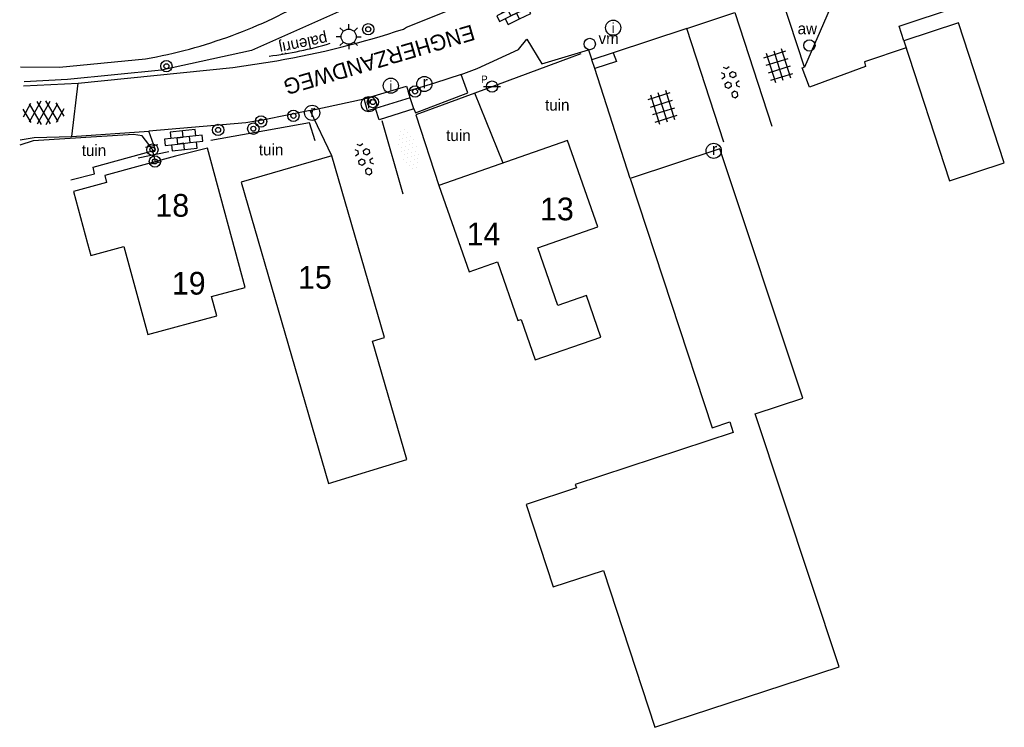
# Model space of a CAD drawing. Header units: metres. Extents: x 121538 to 126242, y 445257 to 454505.
# Tile 40 of 83: x 122561 to 122639, y 452302 to 452358. Entities that reach past the tile are written whole.
import ezdxf
from ezdxf.enums import TextEntityAlignment as Align

# ---------------------------------------------------------------- set-up
doc = ezdxf.new("R2010")
doc.units = ezdxf.units.M
for name, color, linetype in [('B01_F', 8, 'Continuous'), ('SYMBD01', 8, 'Continuous'), ('SYMBD02', 8, 'Continuous'), ('SYMBD03', 8, 'Continuous'), ('TEK-D05', 8, 'Continuous'), ('TEK-D06', 8, 'Continuous'), ('TEK-D20', 7, 'Continuous'), ('TER-D03S', 8, 'Continuous'), ('TER-T03', 8, 'Continuous'), ('TER-T04', 8, 'HAAG'), ('TER-T09', 8, 'Continuous'), ('TER-T34', 8, 'HAAG'), ('TOPOT06', 8, 'WALB'), ('TOPOT17', 8, 'Continuous'), ('TOPOT21', 8, 'Continuous'), ('TOPOT22', 8, 'Continuous'), ('TOPOT23', 8, 'Continuous'), ('TOPOT24', 8, 'Continuous'), ('TOPOT28', 8, 'Continuous'), ('TOPOT35', 8, 'Continuous'), ('WAT-T00', 8, 'Continuous'), ('WEG-T01', 8, 'Continuous'), ('Z02', 8, 'Continuous')]:
    doc.layers.add(name, color=color, linetype=linetype)
doc.styles.add('ISO', font='provutr.shx')
doc.linetypes.add('HAAG', pattern='A,0.25,-0.25,[151,BLOK.SHX,S=0.25,R=0,X=0,Y=0],-0.25,0.25', length=1)
doc.linetypes.add('WALB', pattern='A,0.5,[155,BLOK.SHX,S=0.25,R=0,X=0,Y=0],0.5', length=1)

# ---------------------------------------------------------------- blocks, each defined once
blk = doc.blocks.new('DRHEK')
at = {"linetype": 'Continuous'}
for p, q in [((1.25, 0), (-1.25, 0)), ((-0.5, 0.7), (0.5, 0.7)), ((-0.5, -0.7), (0.5, -0.7))]:
    blk.add_line(p, q, dxfattribs=at)
blk = doc.blocks.new('asfalt-l')
for p, q in [((-0.759, 1.005), (0.303, 1.619)), ((-0.303, 1.619), (0.759, 1.005)), ((-0.93, 0.185), (0.704, 1.128)), ((-0.704, 1.128), (0.93, 0.185)), ((-0.893, -0.515), (0.893, 0.515)), ((-0.893, 0.515), (0.893, -0.515)), ((-0.93, -0.185), (0.704, -1.128)), ((-0.704, -1.128), (0.93, -0.185)), ((-0.759, -1.005), (0.303, -1.619)), ((-0.303, -1.619), (0.759, -1.005))]:
    blk.add_line(p, q)
blk = doc.blocks.new('halfverhard-m')
for p, q in [((-0.15625, 1.5625), (-0.15625, 1.5625)), ((0.15625, 1.5625), (0.15625, 1.5625)), ((-0.46875, 0.9375), (-0.46875, 0.9375)), ((-0.3125, 1.25), (-0.3125, 1.25)), ((-0.15625, 0.9375), (-0.15625, 0.9375)), ((0, 1.25), (0, 1.25)), ((0.15625, 0.9375), (0.15625, 0.9375)), ((0.3125, 1.25), (0.3125, 1.25)), ((0.46875, 0.9375), (0.46875, 0.9375)), ((-0.625, 0.625), (-0.625, 0.625)), ((-0.625, 0), (-0.625, 0)), ((-0.46875, 0.3125), (-0.46875, 0.3125)), ((-0.3125, 0.625), (-0.3125, 0.625)), ((-0.3125, 0), (-0.3125, 0)), ((-0.15625, 0.3125), (-0.15625, 0.3125)), ((0, 0.625), (0, 0.625)), ((0, 0), (0, 0)), ((0.15625, 0.3125), (0.15625, 0.3125)), ((0.3125, 0.625), (0.3125, 0.625)), ((0.3125, 0), (0.3125, 0)), ((0.46875, 0.3125), (0.46875, 0.3125)), ((0.625, 0.625), (0.625, 0.625)), ((0.625, 0), (0.625, 0)), ((-0.625, -0.625), (-0.625, -0.625)), ((-0.46875, -0.3125), (-0.46875, -0.3125)), ((-0.3125, -0.625), (-0.3125, -0.625)), ((-0.15625, -0.3125), (-0.15625, -0.3125)), ((0, -0.625), (0, -0.625)), ((0.15625, -0.3125), (0.15625, -0.3125)), ((0.3125, -0.625), (0.3125, -0.625)), ((0.46875, -0.3125), (0.46875, -0.3125)), ((0.625, -0.625), (0.625, -0.625)), ((-0.46875, -0.9375), (-0.46875, -0.9375)), ((-0.3125, -1.25), (-0.3125, -1.25)), ((-0.15625, -0.9375), (-0.15625, -0.9375)), ((0, -1.25), (0, -1.25)), ((0.15625, -0.9375), (0.15625, -0.9375)), ((0.3125, -1.25), (0.3125, -1.25)), ((0.46875, -0.9375), (0.46875, -0.9375)), ((-0.15625, -1.5625), (-0.15625, -1.5625)), ((0.15625, -1.5625), (0.15625, -1.5625))]:
    blk.add_line(p, q)
blk = doc.blocks.new('beton-m')
for p, q in [((-0.227, 1.444), (-0.455, 1.312)), ((-0.455, 1.312), (-0.455, 1.05)), ((-0.455, 1.05), (-0.227, 0.919)), ((0, 1.312), (-0.227, 1.444)), ((-0.227, 0.919), (0, 1.05)), ((0, 1.05), (0, 1.312)), ((-0.682, 0.656), (-0.455, 0.525)), ((-0.455, 0.262), (-0.682, 0.131)), ((-0.455, 0.525), (-0.455, 0.262)), ((0, 0.525), (0.227, 0.656)), ((0, 0.262), (0, 0.525)), ((0.227, 0.131), (0, 0.262)), ((0.227, 0.656), (0.455, 0.525)), ((0.455, 0.262), (0.227, 0.131)), ((0.455, 0.525), (0.455, 0.262)), ((-0.455, -0.262), (-0.227, -0.131)), ((-0.455, -0.525), (-0.455, -0.262)), ((-0.227, -0.656), (-0.455, -0.525)), ((-0.227, -0.131), (0, -0.262)), ((0, -0.525), (-0.227, -0.656)), ((0, -0.262), (0, -0.525)), ((0.455, -0.262), (0.682, -0.131)), ((0.455, -0.525), (0.455, -0.262)), ((0.682, -0.656), (0.455, -0.525)), ((0, -1.05), (0.227, -0.919)), ((0.227, -0.919), (0.455, -1.05))]:
    blk.add_line(p, q)
blk = doc.blocks.new('tegels-l')
for p, q in [((0.918, 0.948), (-0.916, 0.948)), ((-0.625, -1.221), (-0.625, 1.221)), ((0, -1.221), (0, 1.221)), ((0.625, -1.221), (0.625, 1.221)), ((0.918, 0.323), (-0.916, 0.323)), ((0.918, -0.302), (-0.916, -0.302)), ((0.918, -0.927), (-0.916, -0.927))]:
    blk.add_line(p, q)
blk = doc.blocks.new('Prov-grensst')
blk.add_line((-0.675, 0), (0.675, 0))
blk.add_circle((0, 0), 0.45)
at = {"style": 'ISO'}
blk.add_text('P', height=0.6, dxfattribs=at).set_placement((-0.612, 0.576), align=Align.MIDDLE)
blk = doc.blocks.new('paal')
for radius in [0.45, 0.2]:
    blk.add_circle((0, 0), radius)
blk = doc.blocks.new('lichtmast')
for p, q in [((0, 0.6), (0, 1)), ((-0.6, 0), (-1, 0)), ((-0.707, 0.707), (-0.424, 0.424)), ((0.424, 0.424), (0.707, 0.707)), ((0.6, 0), (1, 0)), ((-0.424, -0.424), (-0.707, -0.707)), ((0, -0.6), (0, -1)), ((0.424, -0.424), (0.707, -0.707))]:
    blk.add_line(p, q)
blk.add_circle((0, 0), 0.6)
blk = doc.blocks.new('vlaggenmast')
blk.add_circle((0, 0), 0.45)
at = {"style": 'ISO'}
blk.add_attdef('VLAGGENMAST', (0.7, 0), '', height=0.9, dxfattribs=at)
blk = doc.blocks.new('afsl-water')
blk.add_circle((0, 0), 0.45)
at = {"style": 'ISO'}
blk.add_attdef('AFSL-WATER', (0.7, 0), '', height=0.9, dxfattribs=at)
blk = doc.blocks.new('inspectieput')
blk.add_circle((0, 0), 0.6)
at = {"style": 'ISO'}
blk.add_text('i', height=0.8, dxfattribs=at).set_placement((0, 0), align=Align.MIDDLE)
blk = doc.blocks.new('kolk')
blk.add_circle((0, 0), 0.6)
at = {"style": 'ISO'}
blk.add_text('r', height=0.933, dxfattribs=at).set_placement((0.063, -0.331), align=Align.CENTER)
blk = doc.blocks.new('klinkers-l')
at = {"linetype": 'Continuous'}
for p, q in [((-0.25, 1), (-0.75, 1)), ((-0.75, 1), (-0.75, 0)), ((0.25, 1.5), (-0.25, 1.5)), ((-0.25, 1.5), (-0.25, 0.5)), ((0.25, 0.5), (0.25, 1.5)), ((0.75, 1), (0.25, 1)), ((0.75, 0), (0.75, 1)), ((-0.25, 0), (-0.75, 0)), ((-0.75, 0), (-0.75, -1)), ((0.25, 0.5), (-0.25, 0.5)), ((-0.25, 0.5), (-0.25, -0.5)), ((0.25, -0.5), (0.25, 0.5)), ((-0.25, -0.5), (-0.25, 0)), ((0.25, -0.5), (-0.25, -0.5)), ((-0.25, -0.5), (-0.25, -1.5)), ((0.75, 0), (0.25, 0)), ((0.25, 0), (0.25, -0.5)), ((0.25, -1.5), (0.25, -0.5)), ((0.75, -1), (0.75, 0)), ((-0.75, -1), (-0.25, -1)), ((-0.25, -1.5), (0.25, -1.5)), ((0.25, -1), (0.75, -1))]:
    blk.add_line(p, q, dxfattribs=at)

msp = doc.modelspace()

# ---------------------------------------------------------------- linework, layer by layer
at = {"layer": 'B01_F'}
for points in [[(122638.717, 452346.335), (122635.082, 452357.432), (122630.746, 452356.013), (122634.382, 452344.914), (122638.717, 452346.335)], [(122606.71, 452332.526), (122605.563, 452335.812), (122603.297, 452335.021), (122601.702, 452339.591), (122606.469, 452341.256), (122604.079, 452348.103), (122593.875, 452344.538), (122596.266, 452337.691), (122598.513, 452338.476), (122600.137, 452333.831), (122600.382, 452333.916), (122601.495, 452330.708), (122606.71, 452332.526)], [(122575.512, 452347.495), (122572.962, 452346.855), (122567.361, 452345.342), (122567.512, 452344.782), (122564.879, 452344.06), (122565.996, 452339.927)], [(122565.996, 452339.927), (122566.252, 452338.982), (122568.886, 452339.694), (122570.77, 452332.734), (122576.252, 452334.216), (122575.839, 452335.741), (122578.495, 452336.46), (122575.512, 452347.495)], [(122625.607, 452306.382), (122618.961, 452326.447), (122622.733, 452327.686), (122616.165, 452347.444), (122609.04, 452345.103), (122615.536, 452325.332), (122616.933, 452325.792), (122617.21, 452324.948), (122604.687, 452320.828), (122604.771, 452320.572), (122600.78, 452319.264), (122602.927, 452312.716), (122606.92, 452314.024), (122610.992, 452301.594), (122625.607, 452306.382)], [(122585.383, 452346.889), (122578.177, 452344.799), (122585.112, 452320.905), (122591.315, 452322.83), (122588.602, 452332.205), (122589.562, 452332.483), (122585.383, 452346.889)]]:
    msp.add_lwpolyline(points, dxfattribs=at)
at = {"layer": 'TER-T03'}
for points in [[(122571.131, 452347.432), (122571.143, 452347.377), (122571.162, 452347.291)], [(122571.162, 452347.291), (122571.35, 452346.42)]]:
    msp.add_lwpolyline(points, dxfattribs=at)
at = {"layer": 'TER-T04', "flags": 128}
for points in [[(122605.116, 452354.974), (122596.731, 452351.866)], [(122596.731, 452351.866), (122592.033, 452350.125), (122593.875, 452344.538)], [(122589.335, 452349.688), (122590.996, 452343.877)], [(122584.05, 452348.068), (122583.594, 452349.516), (122575.785, 452348.102)], [(122571.131, 452347.432), (122570.318, 452348.473), (122569.647, 452348.592), (122561.686, 452348.078), (122560.615, 452347.736)]]:
    msp.add_lwpolyline(points, dxfattribs=at)
at = {"layer": 'TER-T09'}
msp.add_lwpolyline([(122605.568, 452381.471), (122605.359, 452380.087), (122605.077, 452378.716), (122604.842, 452377.865), (122604.536, 452377.037), (122603.742, 452375.203), (122602.899, 452373.392), (122602.322, 452372.466), (122601.631, 452371.621, -0.029419), (122594.817, 452364.867, -0.054862), (122592.616, 452363.267, -0.035581), (122588.841, 452361.454), (122586.142, 452358.417), (122579.009, 452355.242), (122571.873, 452353.686), (122564.412, 452352.944), (122560.965, 452352.756)], format="xyb", dxfattribs=at)
at = {"layer": 'TER-T34', "flags": 128}
msp.add_lwpolyline([(122598.969, 452346.318), (122596.731, 452351.866)], dxfattribs=at)
at = {"layer": 'TOPOT06', "flags": 128}
msp.add_lwpolyline([(122563.76, 452353.911), (122570.597, 452354.58, 0.044846), (122577.465, 452356.431, 0.087986), (122589.448, 452363.427)], format="xyb", dxfattribs=at)
at = {"layer": 'TOPOT17'}
msp.add_lwpolyline([(122580.395, 452354.792, 0.04259), (122585.251, 452355.812)], format="xyb", dxfattribs=at)
at = {"layer": 'WAT-T00'}
msp.add_lwpolyline([(122560.687, 452353.947), (122563.76, 452353.911)], dxfattribs=at)
at = {"layer": 'WEG-T01'}
msp.add_lwpolyline([(122565.265, 452352.65), (122577.517, 452353.901), (122579.269, 452354.141), (122581.015, 452354.424, 0.035943), (122591.05, 452356.931), (122591.305, 452357.089), (122594.545, 452358.372), (122596.063, 452359.038), (122602.126, 452361.929), (122603.792, 452362.787), (122604.973, 452363.522), (122609.214, 452366.611), (122610.016, 452367.267, 0.034178), (122613.217, 452370.812)], format="xyb", dxfattribs=at)
for points in [[(122622.868, 452353.92), (122621.083, 452359.407)], [(122613.528, 452356.983), (122617.329, 452358.243)], [(122617.329, 452358.243), (122620.279, 452349.232)], [(122624.898, 452358.59), (122622.868, 452353.92)], [(122630.746, 452356.013), (122630.372, 452357.158), (122634.93, 452358.673)], [(122613.528, 452356.983), (122607.702, 452355.055)], [(122616.48, 452347.982), (122613.528, 452356.983)], [(122595.63, 452353.322), (122596.906, 452353.799), (122600.184, 452355.321), (122600.831, 452356.148), (122602.031, 452354.187), (122605.735, 452355.294), (122606.002, 452354.493)], [(122630.931, 452355.448), (122627.615, 452354.331), (122627.716, 452353.977), (122623.252, 452352.339), (122622.682, 452353.856), (122622.868, 452353.92)], [(122607.702, 452355.055), (122606.002, 452354.493)], [(122606.226, 452353.822), (122606.002, 452354.493)], [(122607.702, 452355.055), (122607.942, 452354.373), (122606.226, 452353.822)], [(122609.04, 452345.103), (122606.226, 452353.822)], [(122595.63, 452353.322), (122593.531, 452352.646), (122591.418, 452352.016)], [(122591.876, 452350.605), (122592.012, 452350.294), (122596.161, 452351.871), (122595.63, 452353.322)], [(122560.905, 452352.446), (122565.265, 452352.65)], [(122564.749, 452348.431), (122565.265, 452352.65)], [(122587.93, 452351.409), (122591.3, 452352.398), (122591.418, 452352.016)], [(122591.58, 452351.489), (122591.418, 452352.016)], [(122583.665, 452350.488), (122587.93, 452351.409)], [(122588.846, 452350.638), (122588.215, 452350.442), (122587.93, 452351.409)], [(122591.58, 452351.489), (122588.846, 452350.638)], [(122591.876, 452350.605), (122591.58, 452351.489)], [(122583.665, 452350.488), (122580.02, 452349.729), (122578.564, 452349.495), (122570.868, 452348.843)], [(122585.383, 452346.889), (122583.665, 452350.488)], [(122591.876, 452350.605), (122589.141, 452349.738), (122588.846, 452350.638)], [(122564.749, 452348.431), (122570.868, 452348.843)], [(122571.162, 452347.291), (122571.378, 452347.351), (122570.868, 452348.843)], [(122560.648, 452348.15), (122561.764, 452348.352), (122564.749, 452348.431)], [(122564.67, 452344.978), (122566.539, 452345.459), (122566.449, 452345.992), (122571.162, 452347.291)]]:
    msp.add_lwpolyline(points, dxfattribs=at)

# ---------------------------------------------------------------- block references
at = {"layer": 'SYMBD01'}
for name, p, rotation in [('beton-m', (122616.992, 452352.906), 185.981463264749), ('asfalt-l', (122562.522, 452350.312), 90.7535639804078), ('beton-m', (122587.947, 452346.798), 185.981463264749)]:
    msp.add_blockref(name, p, dxfattribs=dict(at, rotation=rotation))
at = {"layer": 'SYMBD02'}
for name, p, rotation in [('klinkers-l', (122599.923, 452358.416), 295.9807087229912), ('klinkers-l', (122573.617, 452348.128), 276.0997224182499), ('halfverhard-m', (122591.462, 452347.414), 198.531425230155)]:
    msp.add_blockref(name, p, dxfattribs=dict(at, rotation=rotation))
at = {"layer": 'SYMBD03', "rotation": 197.3000372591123}
for p in [(122620.796, 452354.052), (122611.609, 452350.738)]:
    msp.add_blockref('tegels-l', p, dxfattribs=at)
at = {"layer": 'TER-D03S', "rotation": 192.1894487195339}
msp.add_blockref('DRHEK', (122571.229, 452346.981), dxfattribs=at)
at = {"layer": 'TOPOT21'}
msp.add_blockref('lichtmast', (122586.711, 452356.333), dxfattribs=at)
at = {"layer": 'TOPOT22'}
for name, p in [('paal', (122588.264, 452356.922)), ('paal', (122572.253, 452353.993)), ('Prov-grensst', (122598.087, 452352.375)), ('paal', (122591.973, 452351.988)), ('paal', (122588.633, 452351.149)), ('paal', (122582.327, 452350.058)), ('paal', (122579.757, 452349.613)), ('paal', (122576.355, 452348.942)), ('paal', (122579.148, 452349.041)), ('paal', (122571.143, 452347.377)), ('paal', (122571.345, 452346.444))]:
    msp.add_blockref(name, p, dxfattribs=at)
at = {"layer": 'TOPOT23'}
for p in [(122592.715, 452352.581), (122588.311, 452350.989), (122583.815, 452350.295), (122615.667, 452347.285)]:
    msp.add_blockref('kolk', p, dxfattribs=at)
at = {"layer": 'TOPOT24'}
ref = msp.add_blockref('afsl-water', (122623.255, 452355.638), dxfattribs=at)
ref.add_attrib('AFSL-WATER', 'aw', (122622.324, 452356.526), dxfattribs={"height": 0.9, "style": 'ISO'})
at = {"layer": 'TOPOT28'}
for p in [(122607.695, 452357.042), (122590.056, 452352.448)]:
    msp.add_blockref('inspectieput', p, dxfattribs=at)
at = {"layer": 'TOPOT35'}
ref = msp.add_blockref('vlaggenmast', (122605.83, 452355.752), dxfattribs=at)
ref.add_attrib('VLAGGENMAST', 'vm', (122606.53, 452355.752), dxfattribs={"height": 0.9, "style": 'ISO'})

# ---------------------------------------------------------------- texts
at = {"layer": 'TEK-D05', "style": 'ISO'}
for p in [(122602.286, 452350.472), (122594.444, 452348.061), (122565.537, 452346.874), (122579.586, 452346.923)]:
    msp.add_text('tuin', height=0.9, dxfattribs=at).set_placement(p)
at = {"layer": 'TEK-D06', "style": 'ISO'}
msp.add_text('ENGHERZANDWEG', height=1.25, rotation=196.38016, dxfattribs=at).set_placement((122596.48, 452357.313))
at = {"layer": 'TEK-D20', "style": 'ISO'}
msp.add_text('palenrij', height=0.9, rotation=191.78231, dxfattribs=at).set_placement((122584.929, 452356.6))
at = {"layer": 'Z02', "style": 'ISO'}
for s, p in [('18', (122571.382, 452342.063)), ('13', (122601.891, 452341.777)), ('14', (122596.066, 452339.795)), ('15', (122582.697, 452336.353)), ('19', (122572.685, 452335.89))]:
    msp.add_text(s, height=1.8, dxfattribs=at).set_placement(p)

doc.saveas('drawing.dxf')
